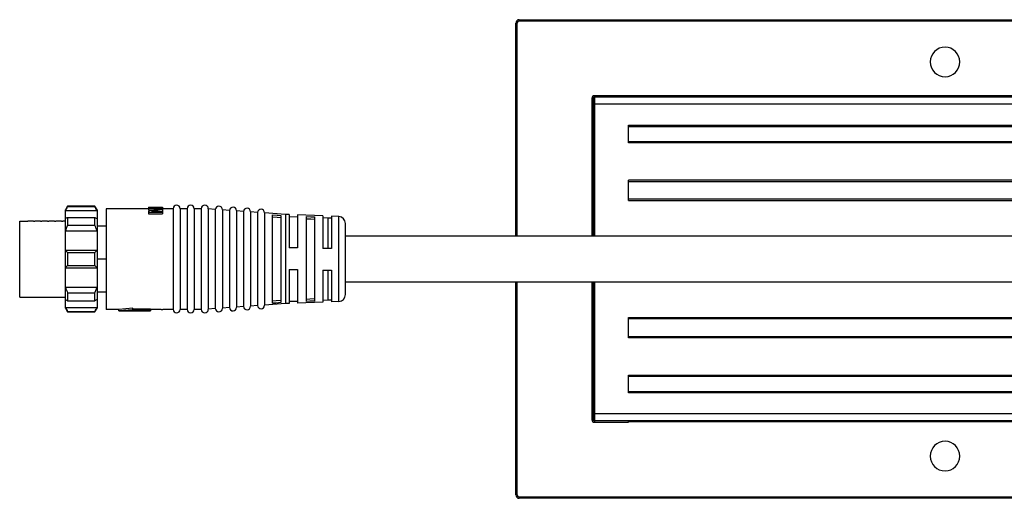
# Model space of a CAD drawing. Header units: millimetres. Extents: x -349 to 1189, y 327 to 866.
# Tile 2 of 9: x -101 to 38, y 327 to 395. Entities that reach past the tile are written whole.
import ezdxf

# ---------------------------------------------------------------- set-up
doc = ezdxf.new("R2010")
doc.units = ezdxf.units.MM

# ---------------------------------------------------------------- blocks, each defined once
blk = doc.blocks.new('Drawing View3')
at = {"color": 7, "linetype": 'Continuous', "lineweight": 25}
for p, q in [((-198.5, 6.5), (-198.5, 36.75)), ((-198.3, 36.75), (-198.5, 36.75)), ((-198.3, 6.5), (-198.3, 36.75)), ((-198, 37.05), (-198, 37.25)), ((-198, 37.25), (73, 37.25)), ((73, 37.05), (-198, 37.05)), ((-187.5, 26.05), (-187.7, 26.05)), ((-187.7, 26.05), (-187.7, 6.5)), ((-187.5, 26.05), (-187.5, 25.25)), ((-187.5, 25.25), (-187.5, 6.5)), ((-187.3, 25.25), (-187.5, 25.25)), ((-187.3, 26.25), (-187.3, 26.45)), ((-182.5, 26.45), (-187.3, 26.45)), ((-187.3, 26.25), (-187.3, 25.25)), ((62.3, 26.25), (-187.3, 26.25)), ((62.3, 25.25), (-187.3, 25.25)), ((-187.3, 25.25), (-187.3, 6.5)), ((57.5, 26.45), (-182.5, 26.45)), ((-182.5, 26.45), (-182.5, 26.25)), ((-182.5, 22.25), (57.5, 22.25)), ((-182.5, 19.75), (-182.5, 22.25)), ((57.5, 22.05), (-182.5, 22.05)), ((-182.5, 19.95), (57.5, 19.95)), ((57.5, 19.75), (-182.5, 19.75)), ((-182.5, 11.55), (-182.5, 14.45)), ((-125, 14.45), (-182.5, 14.45)), ((-182.5, 14.25), (-125, 14.25)), ((-125, 11.75), (-182.5, 11.75)), ((-182.5, 11.55), (-125, 11.55)), ((-262.2, 10.75), (-262.5, 10.25)), ((-262.5, 10.14), (-262.5, 10.25)), ((-262.5, 10.14), (-258, 10.14)), ((-258.3, 10.75), (-262.2, 10.75)), ((-262.2, 10.69), (-258.3, 10.69)), ((-258, 10.25), (-258.3, 10.75)), ((-258.3, 10.69), (-258.3, 10.75)), ((-250.7, 10.4), (-256.7, 10.4)), ((-256.7, 10.4), (-256.7, -3.9)), ((-250.7, 10.6), (-248.7, 10.6)), ((-250.7, 10.6), (-250.7, 10.58)), ((-250.7, 10.58), (-250.7, 10.52)), ((-250.7, 10.52), (-250.7, 10.45)), ((-250.7, 10.52), (-248.7, 10.52)), ((-250.7, 10.45), (-250.7, 10.25)), ((-250.7, 10.25), (-249.91, 10.18)), ((-250.7, 10.08), (-250.7, 9.91)), ((-250.7, 9.91), (-248.7, 9.91)), ((-250.7, 9.91), (-250.7, 9.69)), ((-250.4, 10.6), (-250.4, 10.6)), ((-250.4, 10.56), (-250.06, 10.56)), ((-250.4, 10.56), (-250.4, 10.52)), ((-250.36, 10.58), (-248.7, 10.58)), ((-250.27, 10.47), (-248.7, 10.47)), ((-250.27, 10.02), (-248.7, 10.02)), ((-250.23, 10.6), (-250.23, 10.6)), ((-250.06, 10.56), (-250.06, 10.52)), ((-248.91, 10.6), (-248.91, 10.6)), ((-248.91, 10.6), (-248.7, 10.6)), ((-248.7, 10.03), (-248.75, 10.02)), ((-248.7, 10.6), (-248.7, 10.58)), ((-248.7, 10.6), (-248.7, 10.6)), ((-248.7, 10.58), (-248.7, 10.52)), ((-248.7, 10.52), (-248.7, 10.47)), ((-248.7, 10.47), (-248.7, 10.34)), ((-247.2, 10.4), (-248.7, 10.4)), ((-248.7, 10.34), (-248.7, 10.24)), ((-248.7, 10.24), (-248.7, 10.03)), ((-248.7, 10.02), (-248.7, 9.91)), ((-248.7, 9.91), (-248.7, 9.69)), ((-247.2, 10.4), (-247.2, -3.9)), ((-246.2, 10.4), (-246.2, -3.9)), ((-245.2, 10.4), (-246.2, 10.4)), ((-245.2, 10.4), (-245.2, -3.9)), ((-244.2, 10.4), (-244.2, -3.9)), ((-243.2, 10.4), (-244.2, 10.4)), ((-243.2, 10.4), (-243.2, -3.9)), ((-242.2, 10.36), (-242.2, -3.86)), ((-241.2, 10.29), (-242.2, 10.36)), ((-241.2, 10.29), (-241.2, -3.79)), ((-240.2, 10.22), (-240.2, -3.72)), ((-239.2, 10.15), (-240.2, 10.22)), ((-239.2, 10.15), (-239.2, -3.65)), ((-238.2, 10.08), (-238.2, -3.58)), ((-237.2, 10.01), (-238.2, 10.08)), ((-237.2, 10.01), (-237.2, -3.51)), ((-236.2, 9.94), (-236.2, -3.44)), ((-235.2, 9.87), (-236.2, 9.94)), ((-235.2, 9.87), (-235.2, -3.37)), ((-234.2, 9.79), (-234.2, -3.29)), ((-231.25, 9.58), (-234.2, 9.79)), ((-269, -2.15), (-269, 8.65)), ((-269, 8.65), (-267.85, 8.65)), ((-267.04, 8.65), (-267.85, 8.65)), ((-267.04, 8.65), (-266.85, 8.65)), ((-266.04, 8.65), (-266.85, 8.65)), ((-266.04, 8.65), (-265.85, 8.65)), ((-265.04, 8.65), (-265.85, 8.65)), ((-265.04, 8.65), (-264.85, 8.65)), ((-264.04, 8.65), (-264.85, 8.65)), ((-264.04, 8.65), (-263.85, 8.65)), ((-263.04, 8.65), (-263.85, 8.65)), ((-263.04, 8.65), (-262.85, 8.65)), ((-262.5, 8.65), (-262.85, 8.65)), ((-262.2, 9.17), (-258.3, 9.17)), ((-250.7, 9.69), (-248.7, 9.69)), ((-233.1, 9.54), (-233.1, -3.04)), ((-231.9, 9.45), (-231.9, -2.95)), ((-231.25, 9.58), (-231.25, -3.09)), ((-230.7, 9.56), (-231.25, 9.58)), ((-230.7, 9.56), (-230.7, 4.82)), ((-229.5, 9.22), (-230.7, 9.26)), ((-229.5, 9.52), (-229.5, 4.82)), ((-225.9, 9.38), (-229.5, 9.52)), ((-228.3, 9.29), (-228.3, -2.79)), ((-227.1, 9.24), (-227.1, -2.74)), ((-225.9, 9.38), (-225.9, 4.75)), ((-225.23, 9.05), (-225.9, 9.08)), ((-224.7, 9.05), (-225.23, 9.05)), ((-225.23, 9.05), (-225.23, 4.75)), ((-224.7, 9.33), (-224.7, 4.75)), ((-223.66, 9.29), (-224.7, 9.33)), ((-223.66, -2.79), (-223.66, 9.29)), ((-262.5, 7.24), (-258, 7.24)), ((-262.2, 8.07), (-258.3, 8.07)), ((-256.7, 7.9), (-258, 7.9)), ((-222.7, -1.79), (-222.7, 8.29)), ((-262.5, 4.5), (-258, 4.5)), ((-229.5, 4.82), (-230.7, 4.82)), ((-224.7, 4.75), (-225.9, 4.75)), ((-262.2, 4.18), (-258.3, 4.18)), ((-256.7, 3.25), (-258, 3.25)), ((-262.5, 2), (-258, 2)), ((-262.2, 2.32), (-258.3, 2.32)), ((-230.7, 1.75), (-229.5, 1.75)), ((-230.7, 1.75), (-230.7, -3.06)), ((-229.5, 1.75), (-229.5, -3.02)), ((-225.9, 1.68), (-224.7, 1.68)), ((-225.9, 1.68), (-225.9, -2.88)), ((-225.23, 1.68), (-225.23, -2.55)), ((-224.7, 1.68), (-224.7, -2.83)), ((-262.5, -0.74), (-258, -0.74)), ((-198.5, -30.25), (-198.5, 0)), ((-198.3, -30.25), (-198.3, 0)), ((-187.7, 0), (-187.7, -19.55)), ((-187.5, 0), (-187.5, -18.75)), ((-187.3, 0), (-187.3, -18.75)), ((-269, -2.15), (-268.24, -2.15)), ((-268.24, -2.15), (-267.65, -2.15)), ((-267.65, -2.15), (-267.35, -2.15)), ((-267.35, -2.15), (-266.54, -2.15)), ((-266.54, -2.15), (-266.35, -2.15)), ((-266.35, -2.15), (-265.54, -2.15)), ((-265.54, -2.15), (-265.35, -2.15)), ((-265.35, -2.15), (-264.54, -2.15)), ((-264.54, -2.15), (-264.35, -2.15)), ((-264.35, -2.15), (-263.54, -2.15)), ((-263.54, -2.15), (-263.35, -2.15)), ((-263.35, -2.15), (-262.5, -2.15)), ((-262.2, -1.57), (-258.3, -1.57)), ((-262.2, -2.67), (-258.3, -2.67)), ((-258, -1.4), (-256.7, -1.4)), ((-230.7, -2.76), (-229.5, -2.72)), ((-225.9, -2.58), (-225.23, -2.55)), ((-225.23, -2.55), (-224.7, -2.55)), ((-223.66, -2.79), (-224.7, -2.83)), ((-262.5, -3.64), (-258, -3.64)), ((-262.5, -3.75), (-262.5, -3.64)), ((-262.5, -3.75), (-262.2, -4.25)), ((-262.2, -4.19), (-262.2, -4.25)), ((-262.2, -4.19), (-258.3, -4.19)), ((-258.3, -4.25), (-258, -3.75)), ((-258, -3.64), (-258, -3.75)), ((-254.9, -3.9), (-256.7, -3.9)), ((-252.9, -3.74), (-254.9, -3.9)), ((-254.9, -4.1), (-254.9, -3.9)), ((-252.9, -3.95), (-254.9, -4.1)), ((-254.9, -4.1), (-250.4, -4.1)), ((-252.9, -3.95), (-252.9, -3.74)), ((-252.9, -3.84), (-250.4, -3.84)), ((-252.9, -3.95), (-252.9, -4.04)), ((-252.9, -4.04), (-250.4, -4.04)), ((-250.4, -4.04), (-250.4, -3.84)), ((-248.89, -3.9), (-250.4, -3.9)), ((-250.4, -4.04), (-250.4, -4.1)), ((-248.89, -3.9), (-248.66, -3.9)), ((-247.2, -3.9), (-248.66, -3.9)), ((-245.2, -3.9), (-246.2, -3.9)), ((-243.2, -3.9), (-244.2, -3.9)), ((-241.2, -3.79), (-242.2, -3.86)), ((-239.2, -3.65), (-240.2, -3.72)), ((-237.2, -3.51), (-238.2, -3.58)), ((-235.2, -3.37), (-236.2, -3.44)), ((-231.25, -3.09), (-234.2, -3.29)), ((-230.7, -3.06), (-231.25, -3.09)), ((-225.9, -2.88), (-229.5, -3.02)), ((-262.2, -4.25), (-258.3, -4.25)), ((-182.5, -7.95), (-182.5, -5.05)), ((-182.5, -5.05), (-125, -5.05)), ((-125, -5.25), (-182.5, -5.25)), ((-182.5, -7.75), (-125, -7.75)), ((-125, -7.95), (-182.5, -7.95)), ((-182.5, -13.25), (57.5, -13.25)), ((-182.5, -15.75), (-182.5, -13.25)), ((57.5, -13.45), (-182.5, -13.45)), ((-182.5, -15.55), (57.5, -15.55)), ((57.5, -15.75), (-182.5, -15.75)), ((-187.5, -19.55), (-187.7, -19.55)), ((-187.5, -18.75), (-187.5, -19.55)), ((-187.3, -18.75), (-187.5, -18.75)), ((62.3, -18.75), (-187.3, -18.75)), ((-187.3, -18.75), (-187.3, -19.75)), ((62.3, -19.75), (-187.3, -19.75)), ((-187.3, -19.75), (-187.3, -19.95)), ((-187.3, -19.95), (-182.5, -19.95)), ((-182.5, -19.95), (-182.5, -19.75)), ((-182.5, -19.85), (57.5, -19.85)), ((-198.3, -30.25), (-198.5, -30.25)), ((-198, -30.55), (73, -30.55)), ((-198, -30.55), (-198, -30.75)), ((73, -30.75), (-198, -30.75))]:
    blk.add_line(p, q, dxfattribs=at)
at = {"color": 7, "linetype": 'Continuous', "lineweight": 25, "flags": 128}
for points in [[(-262.5, 9), (-262.5, 9.21), (-262.5, 9.4), (-262.5, 9.57), (-262.5, 9.72), (-262.5, 9.85), (-262.5, 9.97), (-262.5, 10.06), (-262.5, 10.14)], [(-262.2, 10.75), (-262.2, 10.75), (-262.2, 10.74), (-262.2, 10.72), (-262.2, 10.69)], [(-258, 10.25), (-258, 10.24), (-258, 10.22), (-258, 10.19), (-258, 10.14)], [(-258, 10.14), (-258, 10.06), (-258, 9.97), (-258, 9.85), (-258, 9.72), (-258, 9.57), (-258, 9.4), (-258, 9.21), (-258, 9)], [(-262.5, 7.24), (-262.5, 7.49), (-262.5, 7.74), (-262.5, 7.97), (-262.5, 8.2), (-262.5, 8.42), (-262.5, 8.62), (-262.5, 8.82), (-262.5, 9)], [(-262.2, 9.17), (-262.2, 9.04), (-262.2, 8.92), (-262.2, 8.79), (-262.2, 8.65), (-262.2, 8.51), (-262.2, 8.37), (-262.2, 8.22), (-262.2, 8.07)], [(-258.3, 8.07), (-258.3, 8.22), (-258.3, 8.37), (-258.3, 8.51), (-258.3, 8.65), (-258.3, 8.79), (-258.3, 8.92), (-258.3, 9.04), (-258.3, 9.17)], [(-258, 9), (-258, 8.82), (-258, 8.62), (-258, 8.42), (-258, 8.2), (-258, 7.97), (-258, 7.74), (-258, 7.49), (-258, 7.24)], [(-233.1, 9.54), (-232.43, 9.49), (-231.9, 9.45)], [(-233.1, 9.23), (-232.43, 9.18), (-231.9, 9.14)], [(-228.3, 9.29), (-227.63, 9.26), (-227.1, 9.24)], [(-228.3, 8.98), (-227.63, 8.95), (-227.1, 8.93)], [(-262.5, 4.5), (-262.5, 4.87), (-262.5, 5.23), (-262.5, 5.58), (-262.5, 5.93), (-262.5, 6.27), (-262.5, 6.6), (-262.5, 6.92), (-262.5, 7.24)], [(-258, 7.24), (-258, 6.92), (-258, 6.6), (-258, 6.27), (-258, 5.93), (-258, 5.58), (-258, 5.23), (-258, 4.87), (-258, 4.5)], [(-262.5, 2), (-262.5, 2.31), (-262.5, 2.62), (-262.5, 2.94), (-262.5, 3.25), (-262.5, 3.56), (-262.5, 3.88), (-262.5, 4.19), (-262.5, 4.5)], [(-258, 4.5), (-258, 4.19), (-258, 3.88), (-258, 3.56), (-258, 3.25), (-258, 2.94), (-258, 2.62), (-258, 2.31), (-258, 2)], [(-262.2, 4.18), (-262.2, 3.95), (-262.2, 3.71), (-262.2, 3.48), (-262.2, 3.25), (-262.2, 3.02), (-262.2, 2.79), (-262.2, 2.55), (-262.2, 2.32)], [(-258.3, 2.32), (-258.3, 2.55), (-258.3, 2.79), (-258.3, 3.02), (-258.3, 3.25), (-258.3, 3.48), (-258.3, 3.71), (-258.3, 3.95), (-258.3, 4.18)], [(-262.5, -0.74), (-262.5, -0.42), (-262.5, -0.1), (-262.5, 0.23), (-262.5, 0.57), (-262.5, 0.92), (-262.5, 1.27), (-262.5, 1.63), (-262.5, 2)], [(-258, 2), (-258, 1.63), (-258, 1.27), (-258, 0.92), (-258, 0.57), (-258, 0.23), (-258, -0.1), (-258, -0.42), (-258, -0.74)], [(-262.5, -2.5), (-262.5, -2.32), (-262.5, -2.12), (-262.5, -1.92), (-262.5, -1.7), (-262.5, -1.47), (-262.5, -1.24), (-262.5, -0.99), (-262.5, -0.74)], [(-258, -0.74), (-258, -0.99), (-258, -1.24), (-258, -1.47), (-258, -1.7), (-258, -1.92), (-258, -2.12), (-258, -2.32), (-258, -2.5)], [(-262.5, -3.64), (-262.5, -3.56), (-262.5, -3.47), (-262.5, -3.35), (-262.5, -3.22), (-262.5, -3.07), (-262.5, -2.9), (-262.5, -2.71), (-262.5, -2.5)], [(-262.2, -1.57), (-262.2, -1.72), (-262.2, -1.87), (-262.2, -2.01), (-262.2, -2.15), (-262.2, -2.29), (-262.2, -2.42), (-262.2, -2.54), (-262.2, -2.67)], [(-258.3, -2.67), (-258.3, -2.54), (-258.3, -2.42), (-258.3, -2.29), (-258.3, -2.15), (-258.3, -2.01), (-258.3, -1.87), (-258.3, -1.72), (-258.3, -1.57)], [(-258, -2.5), (-258, -2.71), (-258, -2.9), (-258, -3.07), (-258, -3.22), (-258, -3.35), (-258, -3.47), (-258, -3.56), (-258, -3.64)], [(-231.9, -2.64), (-232.57, -2.69), (-233.1, -2.73)], [(-227.1, -2.43), (-227.77, -2.46), (-228.3, -2.48)], [(-227.1, -2.74), (-227.77, -2.76), (-228.3, -2.79)], [(-258.3, -4.25), (-258.3, -4.25), (-258.3, -4.24), (-258.3, -4.22), (-258.3, -4.19)], [(-231.9, -2.95), (-232.57, -3), (-233.1, -3.04)]]:
    blk.add_lwpolyline(points, dxfattribs=at)
at = {"color": 7, "linetype": 'Continuous', "lineweight": 25}
for centre, radius, start, end in [((-198, 36.75), 0.5, 90, 180), ((-198, 36.75), 0.3, 90, 180), ((-137.5, 31.25), 2.1, 90, 270), ((-137.5, 31.25), 2.1, 270, 90), ((-187.3, 26.05), 0.4, 90, 180), ((-187.3, 26.05), 0.2, 90, 180), ((-246.7, 10.4), 0.5, 0, 180), ((-244.7, 10.4), 0.5, 0, 180), ((-242.7, 10.4), 0.5, 0, 180), ((-240.7, 10.26), 0.5, 0, 175.9282), ((-238.7, 10.12), 0.5, 0, 175.9282), ((-236.7, 9.97), 0.5, 0, 175.9282), ((-234.7, 9.83), 0.5, 0, 175.9282), ((-223.7, 8.29), 1, 0, 87.7566), ((-223.7, -1.79), 1, 272.2434, 0), ((-246.7, -3.9), 0.5, 180, 0), ((-244.7, -3.9), 0.5, 180, 0), ((-242.7, -3.9), 0.5, 180, 0), ((-240.7, -3.76), 0.5, 184.0718, 0), ((-238.7, -3.62), 0.5, 184.0718, 0), ((-236.7, -3.47), 0.5, 184.0718, 0), ((-234.7, -3.33), 0.5, 184.0718, 0), ((-187.3, -19.55), 0.4, 180, 270), ((-187.3, -19.55), 0.2, 180, 270), ((-137.5, -24.75), 2.1, 90, 270), ((-137.5, -24.75), 2.1, 270, 90), ((-198, -30.25), 0.5, 180, 270), ((-198, -30.25), 0.3, 180, 270)]:
    blk.add_arc(centre, radius, start, end, dxfattribs=at)
for points, knots in [([(-262.2, 10.69), (-262.26, 10.59), (-262.36, 10.4), (-262.46, 10.22), (-262.5, 10.14)], [0, 0, 0, 0, 0.571015, 1, 1, 1, 1]), ([(-258, 10.14), (-258.05, 10.24), (-258.15, 10.42), (-258.25, 10.61), (-258.3, 10.69)], [0, 0, 0, 0, 0.548965, 1, 1, 1, 1]), ([(-250.7, 10.58), (-250.64, 10.58), (-250.55, 10.57), (-250.45, 10.56), (-250.4, 10.56)], [0, 0, 0, 0, 0.559998, 1, 1, 1, 1]), ([(-250.7, 10.45), (-250.37, 10.43), (-249.77, 10.38), (-249.17, 10.32), (-248.91, 10.29)], [0, 0, 0, 0, 0.559997, 1, 1, 1, 1]), ([(-248.91, 10.29), (-249.25, 10.26), (-249.84, 10.19), (-250.44, 10.11), (-250.7, 10.08)], [0, 0, 0, 0, 0.559997, 1, 1, 1, 1]), ([(-250.4, 10.6), (-250.37, 10.6), (-250.31, 10.6), (-250.26, 10.6), (-250.23, 10.6)], [0, 0, 0, 0, 0.56, 1, 1, 1, 1]), ([(-250.36, 10.58), (-250.3, 10.58), (-250.2, 10.57), (-250.11, 10.56), (-250.06, 10.56)], [0, 0, 0, 0, 0.559998, 1, 1, 1, 1]), ([(-250.27, 10.47), (-249.98, 10.45), (-249.46, 10.41), (-248.93, 10.36), (-248.7, 10.34)], [0, 0, 0, 0, 0.559997, 1, 1, 1, 1]), ([(-248.7, 10.24), (-248.99, 10.21), (-249.52, 10.14), (-250.04, 10.06), (-250.27, 10.02)], [0, 0, 0, 0, 0.559997, 1, 1, 1, 1]), ([(-262.5, 9), (-262.45, 9.03), (-262.35, 9.09), (-262.25, 9.14), (-262.2, 9.17)], [0, 0, 0, 0, 0.549062, 1, 1, 1, 1]), ([(-258.3, 9.17), (-258.24, 9.14), (-258.14, 9.08), (-258.04, 9.03), (-258, 9)], [0, 0, 0, 0, 0.570659, 1, 1, 1, 1]), ([(-262.2, 8.07), (-262.26, 7.91), (-262.36, 7.64), (-262.46, 7.36), (-262.5, 7.24)], [0, 0, 0, 0, 0.571481, 1, 1, 1, 1]), ([(-258, 7.24), (-258.05, 7.39), (-258.15, 7.67), (-258.25, 7.95), (-258.3, 8.07)], [0, 0, 0, 0, 0.5497002, 1, 1, 1, 1]), ([(-125, 6.5), (-126.75, 6.5), (-130.06, 6.5), (-134.72, 6.5), (-138.81, 6.5), (-142.32, 6.5), (-145.52, 6.5), (-148.59, 6.5), (-151.74, 6.5), (-156.74, 6.5), (-163.6, 6.5), (-171.88, 6.5), (-179.68, 6.5), (-186.8, 6.5), (-192.21, 6.5), (-196.14, 6.5), (-199.03, 6.5), (-202.54, 6.5), (-206.68, 6.5), (-211.46, 6.5), (-216.87, 6.5), (-220.69, 6.5), (-222.7, 6.5)], [0, 0, 0, 0, 0.053672, 0.101417, 0.143241, 0.179148, 0.209139, 0.241424, 0.273404, 0.305908, 0.394939, 0.484312, 0.560145, 0.63484, 0.702974, 0.726243, 0.755712, 0.791639, 0.834026, 0.882876, 0.938196, 1, 1, 1, 1]), ([(-262.5, 4.5), (-262.45, 4.44), (-262.35, 4.33), (-262.25, 4.22), (-262.2, 4.18)], [0, 0, 0, 0, 0.5489658, 1, 1, 1, 1]), ([(-258.3, 4.18), (-258.24, 4.24), (-258.14, 4.35), (-258.04, 4.45), (-258, 4.5)], [0, 0, 0, 0, 0.571015, 1, 1, 1, 1]), ([(-262.2, 2.32), (-262.26, 2.26), (-262.36, 2.15), (-262.46, 2.05), (-262.5, 2)], [0, 0, 0, 0, 0.571015, 1, 1, 1, 1]), ([(-258, 2), (-258.05, 2.06), (-258.15, 2.17), (-258.25, 2.28), (-258.3, 2.32)], [0, 0, 0, 0, 0.5489654, 1, 1, 1, 1]), ([(-222.7, 0), (-220.95, 0), (-217.64, 0), (-212.97, 0), (-208.88, 0), (-205.37, 0), (-202.17, 0), (-199.1, 0), (-195.95, 0), (-190.95, 0), (-184.08, 0), (-175.81, 0), (-168, 0), (-160.88, 0), (-155.48, 0), (-151.54, 0), (-148.66, 0), (-145.15, 0), (-141.01, 0), (-136.24, 0), (-130.83, 0), (-127.01, 0), (-125, 0)], [0, 0, 0, 0, 0.053695, 0.10146, 0.143304, 0.179234, 0.209252, 0.241552, 0.273529, 0.306032, 0.395061, 0.484438, 0.560273, 0.634983, 0.703142, 0.726387, 0.755825, 0.791728, 0.834094, 0.882924, 0.938223, 1, 1, 1, 1]), ([(-262.5, -0.74), (-262.45, -0.89), (-262.35, -1.17), (-262.25, -1.45), (-262.2, -1.57)], [0, 0, 0, 0, 0.5497, 1, 1, 1, 1]), ([(-258.3, -1.57), (-258.24, -1.41), (-258.14, -1.14), (-258.04, -0.86), (-258, -0.74)], [0, 0, 0, 0, 0.571481, 1, 1, 1, 1]), ([(-262.2, -2.67), (-262.26, -2.64), (-262.36, -2.58), (-262.46, -2.53), (-262.5, -2.5)], [0, 0, 0, 0, 0.5706592, 1, 1, 1, 1]), ([(-258, -2.5), (-258.05, -2.53), (-258.15, -2.59), (-258.25, -2.64), (-258.3, -2.67)], [0, 0, 0, 0, 0.5490618, 1, 1, 1, 1]), ([(-262.5, -3.64), (-262.45, -3.74), (-262.35, -3.92), (-262.25, -4.11), (-262.2, -4.19)], [0, 0, 0, 0, 0.5489658, 1, 1, 1, 1]), ([(-258.3, -4.19), (-258.24, -4.09), (-258.14, -3.9), (-258.04, -3.72), (-258, -3.64)], [0, 0, 0, 0, 0.571015, 1, 1, 1, 1])]:
    blk.add_open_spline(points, degree=3, knots=knots, dxfattribs=at)

msp = doc.modelspace()

# ---------------------------------------------------------------- block references
at = {"color": 7, "linetype": 'Continuous', "lineweight": 25}
msp.add_blockref('Drawing View3', (167.53, 357.56), dxfattribs=at)

doc.saveas('drawing.dxf')
